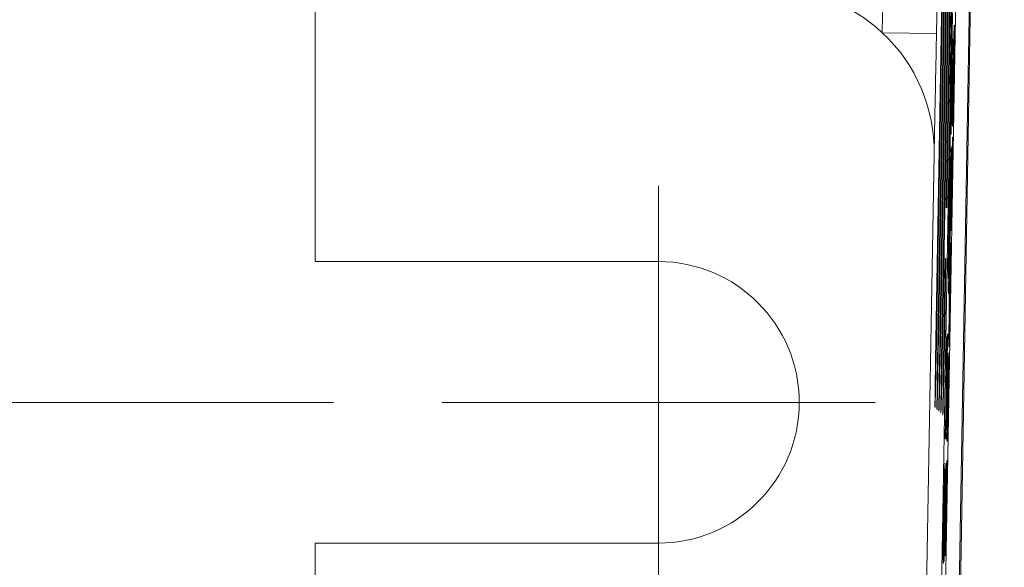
# Model space of a CAD drawing. Header units: inches. Extents: x 0.8 to 33.2, y 0.3 to 21.8.
# Tile 3 of 52: x 6.586 to 7.131, y 6.753 to 7.056. Entities that reach past the tile are written whole.
import ezdxf

# ---------------------------------------------------------------- set-up
doc = ezdxf.new("R2010")
doc.units = ezdxf.units.IN
doc.header["$MEASUREMENT"] = 0
doc.linetypes.add('PHANTOM', pattern=[0.5, 0.25, -0.05, 0.05, -0.05, 0.05, -0.05])
doc.styles.add('SLDTEXTSTYLE0', font='TXT', dxfattribs={"width": 0.75})
doc.dimstyles.new('SLDDIMSTYLE0', dxfattribs={"dimtxt": 0.12, "dimasz": 0.18, "dimexe": 0, "dimexo": 0.0625, "dimgap": 0.03, "dimtad": 0, "dimtih": 1, "dimtoh": 1, "dimrnd": 1e-09, "dimzin": 12, "dimdsep": 46, "dimtxsty": 'SLDTEXTSTYLE0', "dimsah": 1, "dimcen": 0.09, "dimadec": 0, "dimazin": 0, "dimtfac": 1, "dimtofl": 0, "dimtmove": 0, "dimatfit": 3, "dimfxl": 1, "dimtolj": 1, "dimtzin": 12, "dimarcsym": 0})
doc.dimstyles.new('SLDDIMSTYLE1', dxfattribs={"dimtxt": 0.12, "dimasz": 0.18, "dimexe": 0, "dimexo": 0.0625, "dimgap": 0.03, "dimtad": 0, "dimtih": 1, "dimtoh": 1, "dimrnd": 1e-09, "dimzin": 12, "dimdsep": 46, "dimtxsty": 'SLDTEXTSTYLE0', "dimsah": 1, "dimcen": 0.09, "dimadec": 0, "dimazin": 0, "dimtfac": 1, "dimtofl": 0, "dimtmove": 0, "dimatfit": 3, "dimfxl": 1, "dimtolj": 1, "dimtzin": 12, "dimarcsym": 0})
doc.dimstyles.new('SLDDIMSTYLE2', dxfattribs={"dimtxt": 0.12, "dimasz": 0.18, "dimexe": 0, "dimexo": 0.0625, "dimgap": 0.03, "dimtad": 0, "dimtih": 1, "dimtoh": 1, "dimrnd": 1e-09, "dimzin": 4, "dimdsep": 46, "dimtxsty": 'SLDTEXTSTYLE0', "dimsah": 1, "dimcen": 0.09, "dimadec": 0, "dimazin": 0, "dimtfac": 1, "dimtofl": 0, "dimtmove": 0, "dimatfit": 3, "dimfxl": 1, "dimtolj": 1, "dimtzin": 12, "dimarcsym": 0})

# ---------------------------------------------------------------- blocks, each defined once
blk = doc.blocks.new('*D4')
at = {"color": 7, "linetype": 'Continuous', "lineweight": 0}
for p, q in [((5.60136, 6.84396), (5.60136, 7.14396)), ((6.75937, 6.84396), (5.48136, 6.84396)), ((5.50836, 6.56004), (5.50836, 6.39837)), ((5.50836, 6.56004), (5.53269, 6.56004)), ((5.91583, 6.56004), (5.89149, 6.56004)), ((5.91583, 6.56004), (5.91583, 6.39837)), ((5.50836, 6.39837), (5.53269, 6.39837)), ((5.91583, 6.39837), (5.89149, 6.39837)), ((6.68937, 6.11446), (5.48136, 6.11446)), ((5.60136, 6.11446), (5.60136, 5.81446))]:
    blk.add_line(p, q, dxfattribs=at)
for points in [[(5.60136, 6.84396), (5.63261, 7.02396), (5.57011, 7.02396)], [(5.60136, 6.11446), (5.57011, 5.93446), (5.63261, 5.93446)]]:
    blk.add_solid(points, dxfattribs=at)
at = {"color": 7, "linetype": 'Continuous', "lineweight": 0, "char_height": 0.12, "attachment_point": 1, "style": 'SLDTEXTSTYLE0'}
for s, insert in [('.73', (5.23821, 6.5388)), ('18.5', (5.55703, 6.5388))]:
    blk.add_mtext(s, dxfattribs=dict(at, insert=insert))
blk = doc.blocks.new('*D5')
at = {"color": 7, "linetype": 'Continuous', "lineweight": 0}
for p, q in [((6.73481, 8.28146), (4.12353, 8.28146)), ((4.24353, 8.28146), (4.24353, 7.16805)), ((4.19485, 7.15379), (4.19485, 6.99212)), ((4.19485, 7.15379), (4.21919, 7.15379)), ((4.60233, 7.15379), (4.57799, 7.15379)), ((4.60233, 7.15379), (4.60233, 6.99212)), ((4.19485, 6.99212), (4.21919, 6.99212)), ((4.60233, 6.99212), (4.57799, 6.99212)), ((4.24353, 5.86446), (4.24353, 6.97786)), ((6.68937, 5.86446), (4.12353, 5.86446))]:
    blk.add_line(p, q, dxfattribs=at)
for points in [[(4.24353, 8.28146), (4.21228, 8.10146), (4.27478, 8.10146)], [(4.24353, 5.86446), (4.27478, 6.04446), (4.21228, 6.04446)]]:
    blk.add_solid(points, dxfattribs=at)
at = {"color": 7, "linetype": 'Continuous', "lineweight": 0, "char_height": 0.12, "attachment_point": 1, "style": 'SLDTEXTSTYLE0'}
for s, insert in [('2.42', (3.83605, 7.13255)), ('61.4', (4.24353, 7.13255))]:
    blk.add_mtext(s, dxfattribs=dict(at, insert=insert))
blk = doc.blocks.new('*D6')
at = {"color": 7, "linetype": 'Continuous', "lineweight": 0}
for p, q in [((6.75937, 7.84396), (5.9141, 7.84396)), ((6.0341, 7.84396), (6.0341, 7.43905)), ((5.98542, 7.42479), (5.98542, 7.26312)), ((5.98542, 7.42479), (6.00976, 7.42479)), ((6.39289, 7.42479), (6.36856, 7.42479)), ((6.39289, 7.42479), (6.39289, 7.26312)), ((5.98542, 7.26312), (6.00976, 7.26312)), ((6.39289, 7.26312), (6.36856, 7.26312)), ((6.0341, 6.84396), (6.0341, 7.24886)), ((6.75937, 6.84396), (5.9141, 6.84396))]:
    blk.add_line(p, q, dxfattribs=at)
for points in [[(6.0341, 7.84396), (6.00285, 7.66396), (6.06535, 7.66396)], [(6.0341, 6.84396), (6.06535, 7.02396), (6.00285, 7.02396)]]:
    blk.add_solid(points, dxfattribs=at)
at = {"color": 7, "linetype": 'Continuous', "lineweight": 0, "char_height": 0.12, "attachment_point": 1, "style": 'SLDTEXTSTYLE0'}
for s, insert in [('1.00', (5.62662, 7.40355)), ('25.4', (6.0341, 7.40355))]:
    blk.add_mtext(s, dxfattribs=dict(at, insert=insert))
blk = doc.blocks.new('SW_CENTERMARKSYMBOL_1')
at = {"color": 0, "linetype": 'Continuous', "lineweight": 0}
for q in [(0, 0.12), (-0.12, 0), (0, -0.12), (0.12, 0)]:
    blk.add_line((0, 0), q, dxfattribs=at)

msp = doc.modelspace()

# ---------------------------------------------------------------- linework, layer by layer
at = {"color": 7, "linetype": 'Continuous', "lineweight": 15}
for p, q in [((7.09304, 6.87877), (7.11523, 8.15563)), ((7.11576, 8.1551), (7.09338, 6.87844)), ((7.13094, 8.13937), (7.09886, 6.29541)), ((7.09597, 6.60373), (7.11996, 7.97851)), ((7.10347, 6.6036), (7.12746, 7.97838)), ((6.74937, 7.76596), (6.74937, 6.92196)), ((7.09413, 6.87768), (7.10584, 7.5513)), ((7.10086, 7.24218), (7.09447, 6.87735)), ((7.09522, 6.87659), (7.10158, 7.24217)), ((7.10197, 7.24216), (7.09556, 6.87626)), ((7.09632, 6.8755), (7.10269, 7.24215)), ((7.10308, 7.24214), (7.09665, 6.87517)), ((7.09875, 6.95181), (7.10369, 7.23623)), ((7.10394, 7.22769), (7.0991, 6.9518)), ((7.10177, 7.0631), (7.10123, 7.03262)), ((7.1018, 7.04794), (7.10176, 7.06392)), ((7.10214, 7.0597), (7.10172, 7.03562)), ((7.10224, 7.05969), (7.10182, 7.03561)), ((7.10278, 7.02797), (7.10321, 7.05286)), ((7.10314, 7.05191), (7.10301, 7.04408)), ((7.10314, 7.05191), (7.1032, 7.05191)), ((7.10321, 7.05286), (7.10331, 7.05276)), ((7.10321, 7.05286), (7.10331, 7.05285)), ((7.10331, 7.05285), (7.10341, 7.05276)), ((7.10331, 7.05276), (7.10341, 7.05276)), ((7.1012, 7.03178), (7.1018, 7.04794)), ((7.10236, 7.0367), (7.10251, 7.04526)), ((7.10251, 7.04526), (7.10277, 7.04499)), ((7.10251, 7.04526), (7.10261, 7.04525)), ((7.10261, 7.04525), (7.10287, 7.04499)), ((7.10277, 7.04499), (7.10261, 7.03595)), ((7.10287, 7.04499), (7.10271, 7.03595)), ((7.10277, 7.04499), (7.10287, 7.04499)), ((7.1011, 6.99279), (7.10193, 7.03997)), ((7.10196, 7.03993), (7.10131, 7.00273)), ((7.10193, 7.03997), (7.10196, 7.03993)), ((7.10193, 7.03997), (7.10203, 7.03997)), ((7.10206, 7.03993), (7.10196, 7.03439)), ((7.10196, 7.03993), (7.10206, 7.03993)), ((7.10203, 7.03997), (7.10206, 7.03993)), ((7.1031, 7.04427), (7.10281, 7.02794)), ((7.10301, 7.04408), (7.10306, 7.04408)), ((7.10315, 7.04422), (7.1031, 7.04427)), ((7.10172, 7.03562), (7.10108, 7.01833)), ((7.10182, 7.03561), (7.10118, 7.01832)), ((7.10141, 7.00263), (7.10196, 7.03439)), ((7.102, 7.03435), (7.10145, 7.0026)), ((7.1021, 7.03435), (7.10155, 7.0026)), ((7.10172, 7.03562), (7.10182, 7.03561)), ((7.10185, 7.00763), (7.10255, 7.0365)), ((7.10261, 7.03595), (7.10191, 7.00708)), ((7.10196, 7.03439), (7.102, 7.03435)), ((7.10196, 7.03439), (7.10206, 7.03439)), ((7.102, 7.03435), (7.1021, 7.03435)), ((7.10271, 7.03595), (7.10201, 7.00708)), ((7.10206, 7.03439), (7.1021, 7.03435)), ((7.10255, 7.0365), (7.10236, 7.0367)), ((7.10261, 7.03595), (7.10271, 7.03595)), ((7.10074, 7.00525), (7.1012, 7.03178)), ((7.10266, 7.02706), (7.10276, 7.02706)), ((7.10281, 7.02794), (7.10278, 7.02797)), ((7.10292, 7.02765), (7.10302, 7.02765)), ((7.10108, 7.01833), (7.1011, 6.99991)), ((7.10108, 7.01833), (7.10118, 7.01832)), ((7.10118, 7.01832), (7.1012, 6.99991)), ((7.10169, 6.99859), (7.10185, 7.00763)), ((7.10191, 7.00708), (7.10211, 7.00688)), ((7.10191, 7.00708), (7.10201, 7.00708)), ((7.10211, 7.00688), (7.10196, 6.99833)), ((7.10201, 7.00708), (7.10221, 7.00688)), ((7.10221, 7.00688), (7.10206, 6.99833)), ((7.10211, 7.00688), (7.10221, 7.00688)), ((7.10238, 7.00773), (7.10248, 7.00772)), ((7.10074, 7.00437), (7.10021, 6.97372)), ((7.10075, 6.98832), (7.10074, 7.00525)), ((7.10131, 7.00273), (7.10141, 7.00263)), ((7.10131, 7.00273), (7.10141, 7.00273)), ((7.10141, 7.00273), (7.10141, 7.00273)), ((7.10158, 7.00246), (7.10141, 6.99248)), ((7.10145, 7.0026), (7.10158, 7.00246)), ((7.10145, 7.0026), (7.10155, 7.0026)), ((7.10168, 7.00246), (7.10151, 6.99248)), ((7.10155, 7.0026), (7.10168, 7.00246)), ((7.10158, 7.00246), (7.10168, 7.00246)), ((7.1011, 6.99991), (7.10069, 6.97674)), ((7.1012, 6.99991), (7.10079, 6.97674)), ((7.1011, 6.99991), (7.1012, 6.99991)), ((7.10196, 6.99833), (7.10169, 6.99859)), ((7.10196, 6.99833), (7.10206, 6.99833)), ((7.10224, 6.99686), (7.10234, 6.99686)), ((7.10141, 6.99248), (7.1011, 6.99279)), ((7.10141, 6.99248), (7.10151, 6.99248)), ((7.10202, 6.98093), (7.10227, 6.99081)), ((7.10227, 6.99081), (7.1021, 6.981)), ((7.10237, 6.99081), (7.1022, 6.981)), ((7.10227, 6.99081), (7.10237, 6.99081)), ((7.10018, 6.97291), (7.10075, 6.98832)), ((7.10199, 6.98603), (7.10209, 6.98603)), ((7.09205, 6.98129), (7.08734, 6.71129)), ((7.10103, 6.97993), (7.10113, 6.97993)), ((7.1013, 6.97604), (7.10145, 6.9846)), ((7.10145, 6.9846), (7.10171, 6.98433)), ((7.10145, 6.9846), (7.10155, 6.98459)), ((7.10155, 6.98459), (7.10181, 6.98433)), ((7.10171, 6.98433), (7.10156, 6.97578)), ((7.10181, 6.98433), (7.10166, 6.97577)), ((7.10171, 6.98433), (7.10181, 6.98433)), ((7.1021, 6.981), (7.10191, 6.9735)), ((7.1022, 6.981), (7.10201, 6.9735)), ((7.1021, 6.981), (7.1022, 6.981)), ((7.10069, 6.97674), (7.09983, 6.95298)), ((7.10079, 6.97674), (7.09993, 6.95298)), ((7.10069, 6.97674), (7.10079, 6.97674)), ((7.10156, 6.97578), (7.1013, 6.97604)), ((7.10156, 6.97578), (7.10166, 6.97577)), ((7.09983, 6.95298), (7.10018, 6.97291)), ((7.10191, 6.9735), (7.10201, 6.9735)), ((7.1011, 6.93944), (7.10156, 6.96576)), ((7.1016, 6.96605), (7.10128, 6.94797)), ((7.10137, 6.94788), (7.10165, 6.96413)), ((7.10084, 6.95006), (7.10107, 6.96282)), ((7.10107, 6.96282), (7.10133, 6.96256)), ((7.10107, 6.96282), (7.10117, 6.96282)), ((7.10117, 6.96282), (7.10143, 6.96255)), ((7.10133, 6.96256), (7.10118, 6.954)), ((7.10143, 6.96255), (7.10128, 6.954)), ((7.10133, 6.96256), (7.10143, 6.96255)), ((7.10163, 6.96083), (7.10173, 6.96083)), ((7.09984, 6.95298), (7.09379, 6.60591)), ((7.09983, 6.95298), (7.09993, 6.95298)), ((7.10096, 6.95423), (7.1009, 6.93782)), ((7.10118, 6.954), (7.10096, 6.95423)), ((7.10106, 6.95413), (7.101, 6.93781)), ((7.10118, 6.954), (7.10128, 6.954)), ((7.10155, 6.95661), (7.1014, 6.94785)), ((7.10165, 6.95661), (7.1015, 6.94785)), ((7.10155, 6.95661), (7.10165, 6.95661)), ((7.10079, 6.93645), (7.10084, 6.95006)), ((7.10128, 6.94797), (7.10137, 6.94788)), ((7.10128, 6.94797), (7.10137, 6.94797)), ((7.10152, 6.94773), (7.10137, 6.93918)), ((7.1014, 6.94785), (7.10152, 6.94773)), ((7.1014, 6.94785), (7.1015, 6.94785)), ((7.10162, 6.94773), (7.10147, 6.93918)), ((7.1015, 6.94785), (7.10162, 6.94773)), ((7.10152, 6.94773), (7.10162, 6.94773)), ((7.10033, 6.94658), (7.10043, 6.94658)), ((7.10061, 6.9462), (7.10071, 6.9462)), ((7.1009, 6.93782), (7.10074, 6.92887)), ((7.101, 6.93781), (7.10084, 6.92887)), ((7.1009, 6.93782), (7.101, 6.93781)), ((7.10137, 6.93918), (7.1011, 6.93944)), ((7.10137, 6.93918), (7.10147, 6.93918)), ((7.10027, 6.91736), (7.1007, 6.93074)), ((7.10057, 6.90888), (7.10125, 6.9327)), ((7.10125, 6.9327), (7.1011, 6.92362)), ((7.10135, 6.9327), (7.1012, 6.92362)), ((7.10125, 6.9327), (7.10135, 6.9327)), ((7.10074, 6.92887), (7.10024, 6.91301)), ((7.10084, 6.92887), (7.10034, 6.91301)), ((7.10074, 6.92887), (7.10084, 6.92887)), ((6.93937, 6.92196), (6.74937, 6.92196)), ((7.09741, 6.87441), (7.09826, 6.92362)), ((7.09861, 6.92361), (7.09774, 6.87408)), ((7.1011, 6.92362), (7.10089, 6.9168)), ((7.1012, 6.92362), (7.10099, 6.9168)), ((7.1011, 6.92362), (7.1012, 6.92362)), ((7.10005, 6.90449), (7.10027, 6.91736)), ((7.10089, 6.9168), (7.10044, 6.89095)), ((7.10046, 6.89355), (7.10082, 6.91426)), ((7.10099, 6.9168), (7.10054, 6.89094)), ((7.10082, 6.91426), (7.10065, 6.90843)), ((7.10089, 6.9168), (7.10099, 6.9168)), ((7.09987, 6.91279), (7.09997, 6.91279)), ((7.10024, 6.91301), (7.10046, 6.91278)), ((7.10024, 6.91301), (7.10034, 6.91301)), ((7.10046, 6.91278), (7.10031, 6.90423)), ((7.10034, 6.91301), (7.10056, 6.91278)), ((7.1004, 6.89923), (7.10057, 6.90888)), ((7.10056, 6.91278), (7.10041, 6.90423)), ((7.10046, 6.91278), (7.10056, 6.91278)), ((7.10031, 6.90423), (7.10005, 6.90449)), ((7.10031, 6.90423), (7.10041, 6.90423)), ((7.10052, 6.90403), (7.10062, 6.90403)), ((7.10065, 6.90843), (7.10072, 6.90843)), ((7.10025, 6.87489), (7.1004, 6.89923)), ((7.10049, 6.89984), (7.10046, 6.89355)), ((7.10049, 6.89984), (7.10057, 6.89983)), ((7.10044, 6.89095), (7.1004, 6.88396)), ((7.10044, 6.89095), (7.10054, 6.89094)), ((7.10054, 6.89094), (7.1005, 6.88396)), ((7.09875, 6.85058), (7.09948, 6.88179)), ((7.09948, 6.88179), (7.09926, 6.8695)), ((7.09958, 6.88179), (7.09936, 6.8695)), ((7.09948, 6.88179), (7.09958, 6.88179)), ((7.1004, 6.88396), (7.10025, 6.87489)), ((7.1005, 6.88396), (7.10035, 6.87488)), ((7.1004, 6.88396), (7.1005, 6.88396)), ((7.09914, 6.88028), (7.09875, 6.85058)), ((7.0989, 6.86662), (7.09914, 6.88028)), ((7.09924, 6.88028), (7.09898, 6.86031)), ((7.09914, 6.88028), (7.09924, 6.88028)), ((7.09965, 6.87166), (7.09975, 6.87166)), ((7.10025, 6.87489), (7.10035, 6.87488)), ((7.09847, 6.83387), (7.0989, 6.86662)), ((7.09926, 6.8695), (7.09867, 6.84423)), ((7.09936, 6.8695), (7.09877, 6.84423)), ((7.09893, 6.83994), (7.09943, 6.86872)), ((7.09946, 6.86868), (7.09907, 6.84626)), ((7.09926, 6.8695), (7.09936, 6.8695)), ((7.09943, 6.86872), (7.09946, 6.86868)), ((7.09943, 6.86872), (7.09953, 6.86872)), ((7.09963, 6.86695), (7.09973, 6.86695)), ((7.09973, 6.8609), (7.09988, 6.86945)), ((7.09988, 6.86945), (7.10015, 6.86919)), ((7.09988, 6.86945), (7.09998, 6.86945)), ((7.09998, 6.86945), (7.10025, 6.86919)), ((7.10015, 6.86919), (7.1, 6.86063)), ((7.10025, 6.86919), (7.1001, 6.86063)), ((7.10015, 6.86919), (7.10025, 6.86919)), ((7.09932, 6.83124), (7.09984, 6.86079)), ((7.09987, 6.86076), (7.09936, 6.83121)), ((7.09997, 6.86066), (7.09946, 6.8312)), ((7.09984, 6.86079), (7.09973, 6.8609)), ((7.1, 6.86063), (7.09987, 6.86076)), ((7.1, 6.86063), (7.1001, 6.86063)), ((7.09925, 6.85176), (7.09935, 6.85176)), ((7.0994, 6.85153), (7.0995, 6.85152)), ((7.09867, 6.84423), (7.09853, 6.83381)), ((7.09877, 6.84423), (7.09863, 6.83381)), ((7.09867, 6.84423), (7.09877, 6.84423)), ((7.09907, 6.84626), (7.09909, 6.84311)), ((7.09895, 6.83359), (7.09893, 6.83994)), ((7.09909, 6.84136), (7.09895, 6.83359)), ((7.09899, 6.83275), (7.09913, 6.84053)), ((7.09816, 6.82403), (7.09833, 6.83401)), ((7.09833, 6.83401), (7.09847, 6.83387)), ((7.09833, 6.83401), (7.09843, 6.83401)), ((7.09843, 6.83401), (7.09847, 6.83397)), ((7.09864, 6.8337), (7.09846, 6.82372)), ((7.09853, 6.83381), (7.09864, 6.8337)), ((7.09853, 6.83381), (7.09863, 6.83381)), ((7.09874, 6.8337), (7.09856, 6.82372)), ((7.09863, 6.83381), (7.09874, 6.8337)), ((7.09864, 6.8337), (7.09874, 6.8337)), ((7.09895, 6.83359), (7.09901, 6.83359)), ((7.09899, 6.83275), (7.09909, 6.83275)), ((7.09907, 6.82279), (7.09922, 6.83135)), ((7.09922, 6.83135), (7.09932, 6.83124)), ((7.09922, 6.83135), (7.09932, 6.83134)), ((7.09932, 6.83134), (7.09933, 6.83133)), ((7.09948, 6.83108), (7.09933, 6.82253)), ((7.09936, 6.83121), (7.09948, 6.83108)), ((7.09936, 6.83121), (7.09946, 6.8312)), ((7.09958, 6.83108), (7.09943, 6.82252)), ((7.09946, 6.8312), (7.09958, 6.83108)), ((7.09948, 6.83108), (7.09958, 6.83108)), ((7.09846, 6.82372), (7.09816, 6.82403)), ((7.09846, 6.82372), (7.09856, 6.82372)), ((7.09933, 6.82253), (7.09907, 6.82279)), ((7.09933, 6.82253), (7.09943, 6.82252)), ((7.0989, 6.80318), (7.09906, 6.81172)), ((7.09906, 6.81172), (7.09916, 6.81172)), ((7.09797, 6.80852), (7.0978, 6.79854)), ((7.09797, 6.80852), (7.09807, 6.80852)), ((7.09814, 6.8102), (7.09824, 6.8102)), ((7.09892, 6.81027), (7.09878, 6.80171)), ((7.09892, 6.81027), (7.09902, 6.81027)), ((7.09902, 6.81027), (7.09897, 6.80687)), ((7.09746, 6.75596), (7.09828, 6.8034)), ((7.09832, 6.80337), (7.09798, 6.78392)), ((7.09842, 6.80336), (7.09808, 6.78392)), ((7.09828, 6.8034), (7.09832, 6.80337)), ((7.09828, 6.8034), (7.09838, 6.80339)), ((7.09832, 6.80337), (7.09842, 6.80336)), ((7.09838, 6.80339), (7.09842, 6.80336)), ((7.09878, 6.80171), (7.09888, 6.80171)), ((7.09778, 6.78441), (7.09788, 6.78441)), ((7.09798, 6.78392), (7.09821, 6.78369)), ((7.09798, 6.78392), (7.09808, 6.78392)), ((7.09821, 6.78369), (7.09806, 6.77513)), ((7.09808, 6.78392), (7.09831, 6.78369)), ((7.09831, 6.78369), (7.09816, 6.77513)), ((7.09821, 6.78369), (7.09831, 6.78369)), ((7.09846, 6.78653), (7.09856, 6.78653)), ((7.09871, 6.78687), (7.09881, 6.78687)), ((7.09783, 6.77537), (7.09749, 6.75593)), ((7.09792, 6.77527), (7.09759, 6.75593)), ((7.09806, 6.77513), (7.09783, 6.77537)), ((7.09806, 6.77513), (7.09816, 6.77513)), ((6.74937, 6.76596), (6.93937, 6.76596)), ((6.74937, 6.76596), (6.74937, 6.30146)), ((7.09715, 6.75488), (7.09733, 6.76486)), ((7.09708, 6.75772), (7.09718, 6.75772)), ((7.09749, 6.75593), (7.09746, 6.75596)), ((7.09749, 6.75593), (7.09759, 6.75593)), ((7.09808, 6.75889), (7.09818, 6.75889)), ((7.09715, 6.75488), (7.09725, 6.75487))]:
    msp.add_line(p, q, dxfattribs=at)
at = {"color": 7, "linetype": 'PHANTOM', "lineweight": 0}
for p, q in [((7.06336, 7.04876), (7.07375, 7.64485)), ((7.10375, 7.64433), (7.09335, 7.04824)), ((7.09335, 7.04824), (7.06336, 7.04876)), ((7.09304, 6.87877), (7.09338, 6.87877)), ((7.09413, 6.87768), (7.09447, 6.87768)), ((7.09522, 6.87659), (7.09556, 6.87659)), ((7.09632, 6.8755), (7.09665, 6.8755)), ((7.09741, 6.87441), (7.09774, 6.87441))]:
    msp.add_line(p, q, dxfattribs=at)
at = {"color": 7, "linetype": 'Continuous', "lineweight": 15}
for centre, radius, start, end in [((7.00207, 6.98286), 0.09, 47.0772, 90), ((7.00207, 6.98286), 0.09, 359.0011, 47.0772), ((6.93937, 6.84396), 0.078, 270, 90)]:
    msp.add_arc(centre, radius, start, end, dxfattribs=at)
for centre, start_param, end_param in [((7.09322, 6.87927), 1.583964, 4.69065), ((7.09431, 6.87818), 1.583964, 4.69065), ((7.0954, 6.87709), 1.583964, 4.69065), ((7.09649, 6.876), 1.583964, 4.69065), ((7.09758, 6.87491), 1.583964, 4.69065), ((7.09977, 6.87273), 3.14167, 3.880412)]:
    msp.add_ellipse(centre, major_axis=(0.00066, 0.03808), ratio=0.004438, start_param=start_param, end_param=end_param, dxfattribs=at)
for points, knots in [([(7.10263, 7.02725), (7.10269, 7.03036), (7.1028, 7.03657), (7.10296, 7.04465), (7.10307, 7.04977), (7.10312, 7.0512), (7.10314, 7.05191)], [0, 0, 0, 0, 0.280403, 0.559854, 0.779462, 1, 1, 1, 1]), ([(7.10331, 7.05276), (7.10325, 7.04848), (7.10314, 7.04085), (7.10298, 7.03168), (7.10292, 7.02765)], [0, 0, 0, 0, 0.559919, 1, 1, 1, 1]), ([(7.10341, 7.05276), (7.10335, 7.04848), (7.10324, 7.04085), (7.10308, 7.03168), (7.10302, 7.02765)], [0, 0, 0, 0, 0.5599181, 1, 1, 1, 1]), ([(7.09335, 7.04824), (7.09335, 7.04819), (7.09324, 7.04106), (7.0928, 7.01832), (7.09239, 6.99741), (7.09209, 6.98304), (7.09205, 6.98137), (7.09205, 6.98129)], [0, 0, 0, 0, 0.00174, 0.288329, 0.917542, 0.995861, 1, 1, 1, 1]), ([(7.10301, 7.04408), (7.10299, 7.04341), (7.10295, 7.04209), (7.10282, 7.03619), (7.10272, 7.03053), (7.10266, 7.02706)], [0, 0, 0, 0, 0.281601, 0.56089, 1, 1, 1, 1]), ([(7.10287, 7.02696), (7.10293, 7.03048), (7.10304, 7.03677), (7.10311, 7.04194), (7.10315, 7.04422)], [0, 0, 0, 0, 0.559425, 1, 1, 1, 1]), ([(7.10224, 6.99686), (7.10223, 6.99732), (7.1022, 6.99825), (7.10228, 7.00559), (7.10245, 7.01641), (7.10257, 7.02364), (7.10263, 7.02725)], [0, 0, 0, 0, 0.280346, 0.55931, 0.779318, 1, 1, 1, 1]), ([(7.10292, 7.02765), (7.10283, 7.02305), (7.10267, 7.01387), (7.10244, 7.00302), (7.1023, 6.99766), (7.10226, 6.99712), (7.10224, 6.99686)], [0, 0, 0, 0, 0.2801964, 0.5590176, 0.7792797, 1, 1, 1, 1]), ([(7.10302, 7.02765), (7.10293, 7.02305), (7.10277, 7.01386), (7.10254, 7.00302), (7.1024, 6.99766), (7.10236, 6.99712), (7.10234, 6.99686)], [0, 0, 0, 0, 0.2801964, 0.5590176, 0.7792797, 1, 1, 1, 1]), ([(7.10266, 7.02706), (7.10262, 7.02479), (7.10254, 7.02026), (7.10245, 7.01438), (7.1024, 7.01013), (7.10238, 7.00853), (7.10238, 7.00773)], [0, 0, 0, 0, 0.280278, 0.559954, 0.779844, 1, 1, 1, 1]), ([(7.10239, 7.00541), (7.10241, 7.00558), (7.10244, 7.00593), (7.10257, 7.01096), (7.10273, 7.0189), (7.10282, 7.02427), (7.10287, 7.02696)], [0, 0, 0, 0, 0.2808075, 0.5594854, 0.7794552, 1, 1, 1, 1]), ([(7.10276, 7.02706), (7.10272, 7.02479), (7.10264, 7.02026), (7.10255, 7.01438), (7.1025, 7.01013), (7.10248, 7.00853), (7.10248, 7.00772)], [0, 0, 0, 0, 0.280275, 0.559955, 0.779844, 1, 1, 1, 1]), ([(7.10238, 7.00773), (7.10237, 7.00698), (7.10237, 7.00565), (7.10238, 7.00549), (7.10239, 7.00541)], [0, 0, 0, 0, 0.559772, 1, 1, 1, 1]), ([(7.10156, 6.96576), (7.10161, 6.96856), (7.10171, 6.97411), (7.10185, 6.98157), (7.10195, 6.9854), (7.10198, 6.98582), (7.10199, 6.98603)], [0, 0, 0, 0, 0.281672, 0.559204, 0.77941, 1, 1, 1, 1]), ([(7.10199, 6.98603), (7.102, 6.98577), (7.10201, 6.98525), (7.10194, 6.97963), (7.10184, 6.97357), (7.10178, 6.96987)], [0, 0, 0, 0, 0.28052, 0.560504, 1, 1, 1, 1]), ([(7.10209, 6.98603), (7.1021, 6.98592), (7.10211, 6.98576), (7.10208, 6.98365), (7.10208, 6.98312)], [0, 0, 0, 0, 0.749327, 1, 1, 1, 1]), ([(7.10029, 6.94656), (7.10038, 6.95177), (7.10057, 6.96217), (7.10081, 6.97359), (7.10097, 6.97916), (7.10101, 6.97967), (7.10103, 6.97993)], [0, 0, 0, 0, 0.279564, 0.558583, 0.779087, 1, 1, 1, 1]), ([(7.10103, 6.97993), (7.10105, 6.97946), (7.10108, 6.97852), (7.10099, 6.97023), (7.10081, 6.9584), (7.10068, 6.95027), (7.10061, 6.9462)], [0, 0, 0, 0, 0.280354, 0.559502, 0.779635, 1, 1, 1, 1]), ([(7.10113, 6.97993), (7.10115, 6.97946), (7.10118, 6.97852), (7.10109, 6.97022), (7.10091, 6.9584), (7.10078, 6.95027), (7.10071, 6.9462)], [0, 0, 0, 0, 0.280354, 0.559502, 0.779636, 1, 1, 1, 1]), ([(7.10187, 6.97457), (7.1019, 6.97592), (7.10196, 6.97833), (7.102, 6.98014), (7.10202, 6.98093)], [0, 0, 0, 0, 0.55979, 1, 1, 1, 1]), ([(7.10184, 6.97748), (7.10183, 6.9773), (7.10181, 6.97694), (7.10172, 6.97275), (7.10164, 6.96859), (7.1016, 6.96605)], [0, 0, 0, 0, 0.2804052, 0.5599807, 1, 1, 1, 1]), ([(7.10165, 6.96413), (7.10168, 6.96589), (7.10174, 6.96941), (7.10182, 6.97427), (7.10185, 6.97699), (7.10184, 6.97732), (7.10184, 6.97748)], [0, 0, 0, 0, 0.2815631, 0.5602371, 0.7798669, 1, 1, 1, 1]), ([(7.10178, 6.96987), (7.1018, 6.97081), (7.10183, 6.97249), (7.10186, 6.97394), (7.10187, 6.97457)], [0, 0, 0, 0, 0.560123, 1, 1, 1, 1]), ([(7.10086, 6.96995), (7.10084, 6.96973), (7.1008, 6.96928), (7.10066, 6.96402), (7.10049, 6.95567), (7.10038, 6.94961), (7.10033, 6.94658)], [0, 0, 0, 0, 0.280796, 0.560069, 0.779985, 1, 1, 1, 1]), ([(7.10057, 6.9462), (7.10064, 6.95008), (7.10077, 6.95785), (7.10087, 6.96593), (7.10089, 6.96949), (7.10087, 6.9698), (7.10086, 6.96995)], [0, 0, 0, 0, 0.279101, 0.558192, 0.778807, 1, 1, 1, 1]), ([(7.10191, 6.9735), (7.10188, 6.97236), (7.10184, 6.97049), (7.10177, 6.96764), (7.1017, 6.96486), (7.10165, 6.96217), (7.10163, 6.96083)], [0, 0, 0, 0, 0.340603, 0.560968, 0.780773, 1, 1, 1, 1]), ([(7.10201, 6.9735), (7.10198, 6.97236), (7.10194, 6.97049), (7.10187, 6.96764), (7.1018, 6.96486), (7.10175, 6.96217), (7.10173, 6.96083)], [0, 0, 0, 0, 0.340603, 0.560967, 0.780773, 1, 1, 1, 1]), ([(7.10088, 6.9683), (7.10084, 6.96681), (7.10076, 6.96412), (7.10059, 6.95563), (7.10048, 6.9496), (7.10043, 6.94658)], [0, 0, 0, 0, 0.382269, 0.691064, 1, 1, 1, 1]), ([(7.10163, 6.96083), (7.10161, 6.96004), (7.10159, 6.95864), (7.10156, 6.95723), (7.10155, 6.95661)], [0, 0, 0, 0, 0.559852, 1, 1, 1, 1]), ([(7.10173, 6.96083), (7.10171, 6.96004), (7.10169, 6.95864), (7.10166, 6.95723), (7.10165, 6.95661)], [0, 0, 0, 0, 0.5598567, 1, 1, 1, 1]), ([(7.09987, 6.91279), (7.09985, 6.91316), (7.09982, 6.9139), (7.0999, 6.92222), (7.10008, 6.93406), (7.10022, 6.94239), (7.10029, 6.94656)], [0, 0, 0, 0, 0.280571, 0.559574, 0.77956, 1, 1, 1, 1]), ([(7.10061, 6.9462), (7.10051, 6.94109), (7.10033, 6.93088), (7.10009, 6.9196), (7.09994, 6.91378), (7.09989, 6.91312), (7.09987, 6.91279)], [0, 0, 0, 0, 0.279599, 0.558765, 0.779311, 1, 1, 1, 1]), ([(7.10071, 6.9462), (7.10061, 6.94109), (7.10043, 6.93088), (7.10019, 6.9196), (7.10004, 6.91378), (7.09999, 6.91312), (7.09997, 6.91279)], [0, 0, 0, 0, 0.2796, 0.558765, 0.779311, 1, 1, 1, 1]), ([(7.10033, 6.94658), (7.10026, 6.94261), (7.10013, 6.93466), (7.09998, 6.92372), (7.10002, 6.92313), (7.10004, 6.92277)], [0, 0, 0, 0, 0.280129, 0.559654, 1, 1, 1, 1]), ([(7.10004, 6.92277), (7.10006, 6.92299), (7.1001, 6.92344), (7.10024, 6.92911), (7.10041, 6.93729), (7.10052, 6.94323), (7.10057, 6.9462)], [0, 0, 0, 0, 0.280656, 0.559885, 0.779849, 1, 1, 1, 1]), ([(7.10043, 6.94658), (7.10036, 6.94266), (7.10023, 6.93482), (7.10011, 6.92592), (7.10013, 6.92523), (7.10013, 6.92495)], [0, 0, 0, 0, 0.374646, 0.748484, 1, 1, 1, 1]), ([(7.10078, 6.93343), (7.10078, 6.93399), (7.10079, 6.93497), (7.10079, 6.936), (7.10079, 6.93645)], [0, 0, 0, 0, 0.559998, 1, 1, 1, 1]), ([(7.1007, 6.93074), (7.10071, 6.93125), (7.10074, 6.93217), (7.10077, 6.93305), (7.10078, 6.93343)], [0, 0, 0, 0, 0.55999, 1, 1, 1, 1]), ([(7.10052, 6.90403), (7.10052, 6.90344), (7.10051, 6.90239), (7.1005, 6.90062), (7.10049, 6.89984)], [0, 0, 0, 0, 0.559915, 1, 1, 1, 1]), ([(7.10065, 6.90843), (7.10062, 6.90761), (7.10058, 6.90614), (7.10054, 6.90467), (7.10052, 6.90403)], [0, 0, 0, 0, 0.559998, 1, 1, 1, 1]), ([(7.09926, 6.85394), (7.09931, 6.85672), (7.09941, 6.86227), (7.09953, 6.86812), (7.09962, 6.87126), (7.09964, 6.87153), (7.09965, 6.87166)], [0, 0, 0, 0, 0.279169, 0.558799, 0.779168, 1, 1, 1, 1]), ([(7.09965, 6.87166), (7.09966, 6.87143), (7.09968, 6.87103), (7.09965, 6.8682), (7.09963, 6.86695)], [0, 0, 0, 0, 0.559728, 1, 1, 1, 1]), ([(7.09975, 6.87166), (7.09976, 6.87143), (7.09978, 6.87103), (7.09975, 6.8682), (7.09973, 6.86695)], [0, 0, 0, 0, 0.5597275, 1, 1, 1, 1]), ([(7.09963, 6.86695), (7.0996, 6.86453), (7.09955, 6.8602), (7.09944, 6.85418), (7.0994, 6.85153)], [0, 0, 0, 0, 0.558487, 1, 1, 1, 1]), ([(7.09973, 6.86695), (7.0997, 6.86453), (7.09965, 6.8602), (7.09954, 6.85418), (7.0995, 6.85152)], [0, 0, 0, 0, 0.558487, 1, 1, 1, 1]), ([(7.09952, 6.86388), (7.09951, 6.86376), (7.09949, 6.86354), (7.09942, 6.86068), (7.09933, 6.85625), (7.09928, 6.85326), (7.09925, 6.85176)], [0, 0, 0, 0, 0.280657, 0.559594, 0.779293, 1, 1, 1, 1]), ([(7.09937, 6.85161), (7.0994, 6.8536), (7.09947, 6.85757), (7.09952, 6.8617), (7.09954, 6.86361), (7.09952, 6.86379), (7.09952, 6.86388)], [0, 0, 0, 0, 0.279539, 0.558254, 0.77889, 1, 1, 1, 1]), ([(7.09948, 6.85882), (7.09946, 6.85797), (7.09942, 6.85584), (7.09938, 6.85328), (7.09935, 6.85176)], [0, 0, 0, 0, 0.403283, 1, 1, 1, 1]), ([(7.0994, 6.85153), (7.09935, 6.84887), (7.09926, 6.84358), (7.09913, 6.83738), (7.09904, 6.83372), (7.09901, 6.83308), (7.09899, 6.83275)], [0, 0, 0, 0, 0.280073, 0.559251, 0.779433, 1, 1, 1, 1]), ([(7.09909, 6.84311), (7.09911, 6.84496), (7.09916, 6.84825), (7.09923, 6.8522), (7.09926, 6.85394)], [0, 0, 0, 0, 0.559935, 1, 1, 1, 1]), ([(7.09925, 6.85176), (7.09923, 6.85062), (7.09919, 6.84833), (7.09913, 6.84444), (7.09911, 6.84253), (7.09909, 6.84136)], [0, 0, 0, 0, 0.2809262, 0.5611644, 1, 1, 1, 1]), ([(7.0995, 6.85152), (7.09945, 6.84887), (7.09936, 6.84358), (7.09923, 6.83737), (7.09914, 6.83372), (7.09911, 6.83308), (7.09909, 6.83275)], [0, 0, 0, 0, 0.280071, 0.559251, 0.779434, 1, 1, 1, 1]), ([(7.09913, 6.84053), (7.09914, 6.84085), (7.09916, 6.84148), (7.09923, 6.84408), (7.0993, 6.8478), (7.09935, 6.85034), (7.09937, 6.85161)], [0, 0, 0, 0, 0.280716, 0.559927, 0.779623, 1, 1, 1, 1]), ([(7.09935, 6.85176), (7.09933, 6.85063), (7.09929, 6.84836), (7.09925, 6.84575), (7.09924, 6.84475), (7.09923, 6.84454)], [0, 0, 0, 0, 0.442229, 0.883366, 1, 1, 1, 1]), ([(7.09906, 6.81172), (7.09905, 6.8107), (7.09905, 6.80867), (7.09896, 6.80224), (7.09884, 6.79454), (7.09876, 6.78943), (7.09871, 6.78687)], [0, 0, 0, 0, 0.280258, 0.559546, 0.779589, 1, 1, 1, 1]), ([(7.09916, 6.81172), (7.09915, 6.8107), (7.09915, 6.80867), (7.09906, 6.80223), (7.09894, 6.79453), (7.09886, 6.78943), (7.09881, 6.78687)], [0, 0, 0, 0, 0.280258, 0.559548, 0.779591, 1, 1, 1, 1]), ([(7.09742, 6.78237), (7.09749, 6.78588), (7.09761, 6.79287), (7.09779, 6.80191), (7.09792, 6.80742), (7.09796, 6.80815), (7.09797, 6.80852)], [0, 0, 0, 0, 0.2807969, 0.5601509, 0.7798758, 1, 1, 1, 1]), ([(7.09814, 6.8102), (7.09814, 6.80962), (7.09815, 6.80846), (7.09803, 6.79882), (7.09788, 6.78987), (7.09778, 6.78441)], [0, 0, 0, 0, 0.279942, 0.560078, 1, 1, 1, 1]), ([(7.09785, 6.798), (7.09789, 6.79987), (7.09796, 6.8036), (7.09805, 6.80764), (7.09811, 6.80989), (7.09813, 6.8101), (7.09814, 6.8102)], [0, 0, 0, 0, 0.280373, 0.559911, 0.779856, 1, 1, 1, 1]), ([(7.09824, 6.8102), (7.09824, 6.80962), (7.09825, 6.80845), (7.09813, 6.79882), (7.09798, 6.78987), (7.09788, 6.78441)], [0, 0, 0, 0, 0.279942, 0.560078, 1, 1, 1, 1]), ([(7.09844, 6.78697), (7.09849, 6.78994), (7.0986, 6.79588), (7.09874, 6.80314), (7.09885, 6.80799), (7.0989, 6.80951), (7.09892, 6.81027)], [0, 0, 0, 0, 0.28008, 0.559449, 0.779549, 1, 1, 1, 1]), ([(7.09774, 6.784), (7.09778, 6.78613), (7.09785, 6.79037), (7.09793, 6.79585), (7.09798, 6.79948), (7.09797, 6.79997), (7.09797, 6.80022)], [0, 0, 0, 0, 0.280917, 0.560813, 0.7805, 1, 1, 1, 1]), ([(7.09797, 6.80022), (7.09796, 6.80011), (7.09795, 6.79989), (7.09788, 6.79731), (7.09783, 6.79446), (7.09779, 6.79272)], [0, 0, 0, 0, 0.280081, 0.559967, 1, 1, 1, 1]), ([(7.09878, 6.80171), (7.09876, 6.80105), (7.09872, 6.79973), (7.09864, 6.79599), (7.09855, 6.79124), (7.09849, 6.7881), (7.09846, 6.78653)], [0, 0, 0, 0, 0.280549, 0.559737, 0.779656, 1, 1, 1, 1]), ([(7.09888, 6.80171), (7.09886, 6.80105), (7.09882, 6.79973), (7.09874, 6.79599), (7.09865, 6.79124), (7.09859, 6.7881), (7.09856, 6.78653)], [0, 0, 0, 0, 0.280549, 0.559737, 0.779656, 1, 1, 1, 1]), ([(7.09867, 6.7861), (7.09871, 6.78843), (7.09879, 6.79309), (7.09889, 6.80021), (7.0989, 6.80205), (7.0989, 6.80318)], [0, 0, 0, 0, 0.280712, 0.560903, 1, 1, 1, 1]), ([(7.09732, 6.77021), (7.09742, 6.77532), (7.0976, 6.78448), (7.09777, 6.79386), (7.09785, 6.798)], [0, 0, 0, 0, 0.558381, 1, 1, 1, 1]), ([(7.0978, 6.79854), (7.09778, 6.79817), (7.09775, 6.79743), (7.09763, 6.79175), (7.09753, 6.78615), (7.09747, 6.78273)], [0, 0, 0, 0, 0.281092, 0.560284, 1, 1, 1, 1]), ([(7.09779, 6.79272), (7.09774, 6.78993), (7.09765, 6.78533), (7.09753, 6.77881), (7.09743, 6.77333), (7.09736, 6.76984), (7.09733, 6.7681)], [0, 0, 0, 0, 0.339938, 0.560026, 0.780084, 1, 1, 1, 1]), ([(7.09782, 6.78873), (7.09779, 6.78726), (7.09773, 6.78398), (7.09763, 6.77881), (7.09753, 6.77333), (7.09746, 6.76984), (7.09743, 6.7681)], [0, 0, 0, 0, 0.213011, 0.47542, 0.73779, 1, 1, 1, 1]), ([(7.09778, 6.78441), (7.09771, 6.78028), (7.09756, 6.77206), (7.09736, 6.76173), (7.09722, 6.75594), (7.09717, 6.75523), (7.09715, 6.75488)], [0, 0, 0, 0, 0.280814, 0.559563, 0.77962, 1, 1, 1, 1]), ([(7.09788, 6.78441), (7.09781, 6.78028), (7.09766, 6.77206), (7.09746, 6.76173), (7.09732, 6.75594), (7.09727, 6.75523), (7.09725, 6.75487)], [0, 0, 0, 0, 0.280814, 0.559563, 0.77962, 1, 1, 1, 1]), ([(7.09733, 6.76486), (7.09735, 6.76525), (7.09738, 6.76602), (7.0975, 6.77124), (7.09763, 6.77765), (7.0977, 6.78189), (7.09774, 6.784)], [0, 0, 0, 0, 0.280629, 0.558673, 0.779197, 1, 1, 1, 1]), ([(7.09808, 6.75889), (7.09807, 6.75924), (7.09804, 6.75993), (7.09812, 6.76673), (7.09826, 6.77668), (7.09838, 6.78354), (7.09844, 6.78697)], [0, 0, 0, 0, 0.2804927, 0.5595695, 0.7796151, 1, 1, 1, 1]), ([(7.09871, 6.78687), (7.09863, 6.78233), (7.09847, 6.77327), (7.09826, 6.76373), (7.09814, 6.75959), (7.0981, 6.75912), (7.09808, 6.75889)], [0, 0, 0, 0, 0.279955, 0.558087, 0.778911, 1, 1, 1, 1]), ([(7.09881, 6.78687), (7.09873, 6.78232), (7.09857, 6.77327), (7.09836, 6.76373), (7.09824, 6.75959), (7.0982, 6.75912), (7.09818, 6.75889)], [0, 0, 0, 0, 0.279956, 0.558088, 0.778912, 1, 1, 1, 1]), ([(7.09846, 6.78653), (7.09842, 6.78438), (7.09835, 6.7801), (7.09827, 6.77436), (7.0982, 6.76844), (7.09822, 6.76786), (7.09823, 6.76745)], [0, 0, 0, 0, 0.187224, 0.373906, 0.560735, 1, 1, 1, 1]), ([(7.09823, 6.76745), (7.09825, 6.7676), (7.09829, 6.76791), (7.09838, 6.77141), (7.09853, 6.77842), (7.09862, 6.78354), (7.09867, 6.7861)], [0, 0, 0, 0, 0.281245, 0.560715, 0.780136, 1, 1, 1, 1]), ([(7.09856, 6.78653), (7.09852, 6.78437), (7.09845, 6.78007), (7.09837, 6.77446), (7.09832, 6.77034), (7.09832, 6.76986), (7.09833, 6.76966)], [0, 0, 0, 0, 0.269708, 0.538634, 0.807773, 1, 1, 1, 1]), ([(7.09708, 6.75772), (7.09708, 6.75796), (7.09706, 6.75846), (7.0971, 6.76201), (7.09721, 6.7697), (7.09734, 6.77715), (7.09742, 6.78237)], [0, 0, 0, 0, 0.1870272, 0.3741224, 0.5611401, 1, 1, 1, 1]), ([(7.09747, 6.78273), (7.09743, 6.78081), (7.09737, 6.77696), (7.09729, 6.77184), (7.09724, 6.76834), (7.09725, 6.76792), (7.09725, 6.7677)], [0, 0, 0, 0, 0.281289, 0.560819, 0.780684, 1, 1, 1, 1]), ([(7.09733, 6.7681), (7.0973, 6.76651), (7.09723, 6.76335), (7.09713, 6.75881), (7.0971, 6.75813), (7.09708, 6.75772)], [0, 0, 0, 0, 0.281446, 0.56227, 1, 1, 1, 1]), ([(7.09725, 6.7677), (7.09726, 6.76782), (7.09727, 6.76802), (7.09731, 6.76954), (7.09732, 6.77021)], [0, 0, 0, 0, 0.559612, 1, 1, 1, 1])]:
    msp.add_open_spline(points, degree=3, knots=knots, dxfattribs=at)
for points in [[(7.10282, 7.03037), (7.10276, 7.02706)], [(7.09723, 6.75913), (7.09718, 6.75772)]]:
    msp.add_open_spline(points, degree=1, dxfattribs=at)

# ---------------------------------------------------------------- block references
at = {"color": 7, "linetype": 'Continuous', "lineweight": 0}
msp.add_blockref('SW_CENTERMARKSYMBOL_1', (6.93937, 6.84396), dxfattribs=at)

# ---------------------------------------------------------------- dimensions: what is measured, and where the dimension line sits
for base, p1, p2, dimstyle, picture, middle in [((4.24353, 8.28146), (6.74937, 5.86446), (6.79481, 8.28146), 'SLDDIMSTYLE1', '*D5', (4.24353, 7.07296)), ((6.0341, 7.84396), (6.81937, 6.84396), (6.81937, 7.84396), 'SLDDIMSTYLE2', '*D6', (6.0341, 7.34396)), ((5.60136, 6.84396), (6.74937, 6.11446), (6.81937, 6.84396), 'SLDDIMSTYLE0', '*D4', (5.60136, 6.47921))]:
    dim = msp.add_linear_dim(base=base, p1=p1, p2=p2, angle=90, dimstyle=dimstyle, dxfattribs=at)
    dim.commit()
    dim.dimension.update_dxf_attribs({"geometry": picture, "text_midpoint": middle, "dimtype": 160})

doc.saveas('drawing.dxf')
